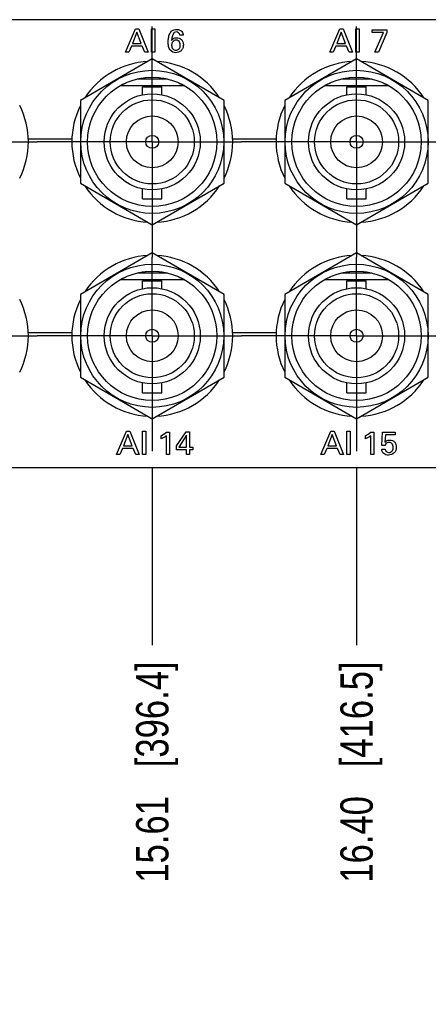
# Model space of a CAD drawing. Header units: inches. Extents: x 0 to 34, y 0 to 22.
# Tile 35 of 38: x 25.7 to 27.3, y 8.5 to 12.3. Entities that reach past the tile are written whole.
import ezdxf

# ---------------------------------------------------------------- set-up
doc = ezdxf.new("R2010")
doc.units = ezdxf.units.IN
doc.header["$LTSCALE"] = 1.87
doc.header["$MEASUREMENT"] = 0
doc.linetypes.add('CENTER', pattern=[0.6, 0.375, -0.075, 0.075, -0.075])
doc.layers.get('0').update_dxf_attribs({"linetype": 'CONTINUOUS'})
for name, color, linetype in [('02___PRT_ALL_AXES', 7, 'CONTINUOUS'), ('DATUMCURVES', 7, 'CONTINUOUS'), ('DEFAULT_1', 7, 'CENTER'), ('DIMENSIONS', 7, 'CONTINUOUS')]:
    doc.layers.add(name, color=color, linetype=linetype)
doc.styles.get("Standard").update_dxf_attribs({"font": 'txt', "width": 0.8})
doc.dimstyles.new('DIMSTYLE_2', dxfattribs={"dimtxt": 0.125, "dimasz": 0.18, "dimexe": 0.125, "dimexo": 0.0625, "dimgap": 0.09, "dimtad": 0, "dimtih": 1, "dimtoh": 1, "dimzin": 4, "dimdsep": 46, "dimtxsty": 'STANDARD', "dimblk": '_FILLED', "dimblk1": '_FILLED', "dimblk2": '_FILLED', "dimcen": 0.09, "dimadec": 0, "dimazin": 0, "dimtp": 0.001, "dimtm": 0.001, "dimtfac": 1, "dimtofl": 0, "dimtmove": 0, "dimatfit": 3, "dimldrblk": '_FILLED', "dimfxl": 1, "dimtolj": 1, "dimtzin": 4, "dimarcsym": 0})

# ---------------------------------------------------------------- blocks, each defined once
blk = doc.blocks.new('*D34')
at = {"layer": 'DIMENSIONS', "color": 2, "linetype": 'CONTINUOUS'}
blk.add_line((26.2073, 10.541), (26.2073, 9.8531), dxfattribs=at)
at = {"layer": 'DIMENSIONS', "color": 2, "linetype": 'CONTINUOUS', "insert": (26.1448, 9.7906), "char_height": 0.125, "width": 1.325, "attachment_point": 3, "rotation": 90, "line_spacing_factor": 0.9}
blk.add_mtext('15.61{\\Ftxt.shx;\\W1.000000;\\H0.125000; }[396.4]', dxfattribs=at)
blk = doc.blocks.new('_FILLED')
at = {"color": 0, "linetype": 'BYBLOCK'}
blk.add_solid([(0, 0), (-1, 0.174), (-1, -0.174)], dxfattribs=at)
blk = doc.blocks.new('*D35')
at = {"layer": 'DIMENSIONS', "color": 2, "linetype": 'CONTINUOUS'}
blk.add_line((26.9973, 10.541), (26.9973, 9.8531), dxfattribs=at)
at = {"layer": 'DIMENSIONS', "color": 2, "linetype": 'CONTINUOUS', "insert": (26.9348, 9.7906), "char_height": 0.125, "width": 1.325, "attachment_point": 3, "rotation": 90, "line_spacing_factor": 0.9}
blk.add_mtext('16.40{\\Ftxt.shx;\\W1.000000;\\H0.125000; }[416.5]', dxfattribs=at)
blk = doc.blocks.new('*D36')
at = {"layer": 'DIMENSIONS', "color": 2, "linetype": 'CONTINUOUS'}
blk.add_line((29.6012, 10.4781), (29.6012, 9.8531), dxfattribs=at)
at = {"layer": 'DIMENSIONS', "color": 2, "linetype": 'CONTINUOUS', "insert": (29.5387, 9.7906), "char_height": 0.125, "width": 1.325, "attachment_point": 3, "rotation": 90, "line_spacing_factor": 0.9}
blk.add_mtext('19.00{\\Ftxt.shx;\\W1.000000;\\H0.125000; }[482.6]', dxfattribs=at)

msp = doc.modelspace()

# ---------------------------------------------------------------- linework, layer by layer
at = {"color": 7, "linetype": 'CONTINUOUS'}
for p, q in [((29.6012, 12.2706), (10.6012, 12.2706)), ((26.2073, 12.1189), (25.9298, 11.9587)), ((26.4848, 11.9587), (26.2073, 12.1189)), ((26.9973, 12.1189), (26.7198, 11.9587)), ((27.2748, 11.9587), (26.9973, 12.1189)), ((26.1048, 12.0265), (26.1046, 12.0248)), ((26.1485, 12.0415), (26.266, 12.0415)), ((26.1573, 12.0419), (26.1561, 12.0431)), ((26.1803, 12.047), (26.1796, 12.0454)), ((26.2349, 12.0454), (26.2342, 12.047)), ((26.2584, 12.0431), (26.2573, 12.0419)), ((26.3099, 12.0248), (26.3097, 12.0265)), ((26.8948, 12.0265), (26.8946, 12.0248)), ((26.9385, 12.0415), (27.056, 12.0415)), ((26.9473, 12.0419), (26.9461, 12.0431)), ((26.9703, 12.047), (26.9696, 12.0454)), ((27.0249, 12.0454), (27.0242, 12.047)), ((27.0484, 12.0431), (27.0473, 12.0419)), ((27.0999, 12.0248), (27.0997, 12.0265)), ((26.0849, 12.0165), (26.3296, 12.0165)), ((26.1698, 12.0115), (26.2448, 12.0115)), ((26.1698, 11.9804), (26.1698, 12.0115)), ((26.2448, 11.9804), (26.2448, 12.0115)), ((26.8749, 12.0165), (27.1196, 12.0165)), ((26.9598, 12.0115), (27.0348, 12.0115)), ((26.9598, 11.9804), (26.9598, 12.0115)), ((27.0348, 11.9804), (27.0348, 12.0115)), ((25.9298, 11.9587), (25.9298, 11.6383)), ((26.4848, 11.6383), (26.4848, 11.9587)), ((26.7198, 11.9587), (26.7198, 11.6383)), ((27.2748, 11.6383), (27.2748, 11.9587)), ((25.9298, 11.6383), (26.2073, 11.478)), ((26.1698, 11.5785), (26.1698, 11.6165)), ((26.2073, 11.478), (26.4848, 11.6383)), ((26.2448, 11.5785), (26.2448, 11.6165)), ((26.7198, 11.6383), (26.9973, 11.478)), ((26.9598, 11.5785), (26.9598, 11.6165)), ((26.9973, 11.478), (27.2748, 11.6383)), ((27.0348, 11.5785), (27.0348, 11.6165)), ((26.1698, 11.5785), (26.2448, 11.5785)), ((26.9598, 11.5785), (27.0348, 11.5785)), ((26.2073, 11.3694), (25.9298, 11.2092)), ((26.4848, 11.2092), (26.2073, 11.3694)), ((26.9973, 11.3694), (26.7198, 11.2092)), ((27.2748, 11.2092), (26.9973, 11.3694)), ((26.0849, 11.267), (26.3296, 11.267)), ((26.1048, 11.277), (26.1046, 11.2753)), ((26.1485, 11.292), (26.266, 11.292)), ((26.1573, 11.2924), (26.1561, 11.2936)), ((26.1803, 11.2975), (26.1796, 11.2959)), ((26.2349, 11.2959), (26.2342, 11.2975)), ((26.2584, 11.2936), (26.2573, 11.2924)), ((26.3099, 11.2753), (26.3097, 11.277)), ((26.8749, 11.267), (27.1196, 11.267)), ((26.8948, 11.277), (26.8946, 11.2753)), ((26.9385, 11.292), (27.056, 11.292)), ((26.9473, 11.2924), (26.9461, 11.2936)), ((26.9703, 11.2975), (26.9696, 11.2959)), ((27.0249, 11.2959), (27.0242, 11.2975)), ((27.0484, 11.2936), (27.0473, 11.2924)), ((27.0999, 11.2753), (27.0997, 11.277)), ((26.1698, 11.262), (26.2448, 11.262)), ((26.1698, 11.2309), (26.1698, 11.262)), ((26.2448, 11.2309), (26.2448, 11.262)), ((26.9598, 11.262), (27.0348, 11.262)), ((26.9598, 11.2309), (26.9598, 11.262)), ((27.0348, 11.2309), (27.0348, 11.262)), ((25.9298, 11.2092), (25.9298, 10.8888)), ((26.4848, 10.8888), (26.4848, 11.2092)), ((26.7198, 11.2092), (26.7198, 10.8888)), ((27.2748, 10.8888), (27.2748, 11.2092)), ((25.9298, 10.8888), (26.2073, 10.7285)), ((26.2073, 10.7285), (26.4848, 10.8888)), ((26.7198, 10.8888), (26.9973, 10.7285)), ((26.9973, 10.7285), (27.2748, 10.8888)), ((26.1698, 10.829), (26.1698, 10.867)), ((26.2448, 10.829), (26.2448, 10.867)), ((26.9598, 10.829), (26.9598, 10.867)), ((27.0348, 10.829), (27.0348, 10.867)), ((26.1698, 10.829), (26.2448, 10.829)), ((26.9598, 10.829), (27.0348, 10.829)), ((10.6012, 10.5406), (29.6012, 10.5406))]:
    msp.add_line(p, q, dxfattribs=at)
for centre, radius in [((26.2073, 11.7985), 0.2765), ((26.9973, 11.7985), 0.2765), ((26.2073, 11.7985), 0.25), ((26.9973, 11.7985), 0.25), ((26.2073, 11.7985), 0.1857), ((26.2073, 11.7985), 0.1625), ((26.9973, 11.7985), 0.1857), ((26.9973, 11.7985), 0.1625), ((26.2073, 11.7985), 0.1), ((26.9973, 11.7985), 0.1), ((26.2073, 11.7985), 0.025), ((26.9973, 11.7985), 0.025), ((26.2073, 11.049), 0.2765), ((26.9973, 11.049), 0.2765), ((26.2073, 11.049), 0.25), ((26.9973, 11.049), 0.25), ((26.2073, 11.049), 0.1857), ((26.9973, 11.049), 0.1857), ((26.2073, 11.049), 0.1625), ((26.9973, 11.049), 0.1625), ((26.2073, 11.049), 0.1), ((26.9973, 11.049), 0.1), ((26.2073, 11.049), 0.025), ((26.9973, 11.049), 0.025)]:
    msp.add_circle(centre, radius, dxfattribs=at)
for centre, start, end in [((26.2073, 11.7985), 114.3924, 118.6855), ((26.2073, 11.7985), 96.3924, 101.6076), ((26.2073, 11.7985), 78.3924, 83.6076), ((26.2073, 11.7985), 61.3148, 65.6076), ((26.9973, 11.7985), 114.3924, 118.6855), ((26.9973, 11.7985), 96.3924, 101.6076), ((26.9973, 11.7985), 78.3924, 83.6076), ((26.9973, 11.7985), 61.3148, 65.6076), ((26.2073, 11.049), 114.3924, 118.6855), ((26.2073, 11.049), 96.3924, 101.6076), ((26.2073, 11.049), 78.3924, 83.6076), ((26.2073, 11.049), 61.3148, 65.6076), ((26.9973, 11.049), 114.3924, 118.6855), ((26.9973, 11.049), 96.3924, 101.6076), ((26.9973, 11.049), 78.3924, 83.6076), ((26.9973, 11.049), 61.3148, 65.6076)]:
    msp.add_arc(centre, 0.2485, start, end, dxfattribs=at)
at = {"layer": '02___PRT_ALL_AXES', "color": 7, "linetype": 'CONTINUOUS'}
for centre, start, end in [((26.2073, 11.7985), 93.1803, 146.8214), ((26.2073, 11.7985), 33.1786, 86.8197), ((26.9973, 11.7985), 93.1803, 146.8214), ((26.9973, 11.7985), 33.1786, 86.8197), ((25.4173, 11.7985), 333.1808, 26.8192), ((26.2073, 11.7985), 153.1808, 206.8192), ((26.2073, 11.7985), 333.1808, 26.8192), ((26.9973, 11.7985), 153.1808, 206.8192), ((26.2073, 11.7985), 213.1786, 266.8197), ((26.2073, 11.7985), 273.1803, 326.8214), ((26.9973, 11.7985), 213.1786, 266.8197), ((26.9973, 11.7985), 273.1803, 326.8214), ((26.2073, 11.049), 93.1803, 146.8214), ((26.2073, 11.049), 33.1786, 86.8197), ((26.9973, 11.049), 93.1803, 146.8214), ((26.9973, 11.049), 33.1786, 86.8197), ((25.4173, 11.049), 333.1808, 26.8192), ((26.2073, 11.049), 153.1808, 206.8192), ((26.2073, 11.049), 333.1808, 26.8192), ((26.9973, 11.049), 153.1808, 206.8192), ((26.2073, 11.049), 213.1786, 266.8197), ((26.2073, 11.049), 273.1803, 326.8214), ((26.9973, 11.049), 213.1786, 266.8197), ((26.9973, 11.049), 273.1803, 326.8214)]:
    msp.add_arc(centre, 0.311, start, end, dxfattribs=at)
at = {"layer": 'DATUMCURVES', "color": 40, "linetype": 'CONTINUOUS'}
for p, q in [((26.1042, 12.1449), (26.1422, 12.2352)), ((26.1483, 12.2228), (26.1308, 12.1786)), ((26.1422, 12.2352), (26.1555, 12.2352)), ((26.1649, 12.1786), (26.1483, 12.2228)), ((26.1555, 12.2352), (26.192, 12.1449)), ((26.2043, 12.2352), (26.2168, 12.2352)), ((26.2043, 12.1449), (26.2043, 12.2352)), ((26.2168, 12.2352), (26.2168, 12.1449)), ((26.8941, 12.1449), (26.9322, 12.2352)), ((26.9383, 12.2228), (26.9208, 12.1786)), ((26.9322, 12.2352), (26.9455, 12.2352)), ((26.9549, 12.1786), (26.9383, 12.2228)), ((26.9455, 12.2352), (26.982, 12.1449)), ((26.9943, 12.2352), (27.0068, 12.2352)), ((26.9943, 12.1449), (26.9943, 12.2352)), ((27.0068, 12.2352), (27.0068, 12.1449)), ((27.0571, 12.2314), (27.1142, 12.2314)), ((27.0571, 12.2211), (27.0571, 12.2314)), ((27.1016, 12.2211), (27.0571, 12.2211)), ((27.0684, 12.1449), (27.1016, 12.2211)), ((27.1142, 12.2209), (27.0825, 12.1449)), ((27.1142, 12.2314), (27.1142, 12.2209)), ((26.1308, 12.1786), (26.1649, 12.1786)), ((26.3265, 12.2109), (26.3136, 12.2109)), ((26.9208, 12.1786), (26.9549, 12.1786)), ((26.117, 12.1449), (26.1042, 12.1449)), ((26.1268, 12.1684), (26.117, 12.1449)), ((26.1686, 12.1684), (26.1268, 12.1684)), ((26.1784, 12.1449), (26.1686, 12.1684)), ((26.192, 12.1449), (26.1784, 12.1449)), ((26.2168, 12.1449), (26.2043, 12.1449)), ((26.907, 12.1449), (26.8941, 12.1449)), ((26.9168, 12.1684), (26.907, 12.1449)), ((26.9586, 12.1684), (26.9168, 12.1684)), ((26.9684, 12.1449), (26.9586, 12.1684)), ((26.982, 12.1449), (26.9684, 12.1449)), ((27.0068, 12.1449), (26.9943, 12.1449)), ((27.0825, 12.1449), (27.0684, 12.1449)), ((25.7283, 11.8099), (25.8963, 11.8099)), ((26.5183, 11.8099), (26.6863, 11.8099)), ((25.7283, 11.0622), (25.8963, 11.0622)), ((26.5183, 11.0622), (26.6863, 11.0622)), ((26.0694, 10.5899), (26.1074, 10.6802)), ((26.1135, 10.6678), (26.096, 10.6236)), ((26.1074, 10.6802), (26.1208, 10.6802)), ((26.1302, 10.6236), (26.1135, 10.6678)), ((26.1208, 10.6802), (26.1573, 10.5899)), ((26.1695, 10.6802), (26.182, 10.6802)), ((26.1695, 10.5899), (26.1695, 10.6802)), ((26.182, 10.6802), (26.182, 10.5899)), ((26.2418, 10.6503), (26.2418, 10.6628)), ((26.2619, 10.5899), (26.2619, 10.6628)), ((26.2627, 10.6764), (26.2739, 10.6764)), ((26.2739, 10.6764), (26.2739, 10.5899)), ((26.301, 10.6236), (26.3385, 10.6775)), ((26.3404, 10.6644), (26.3105, 10.6188)), ((26.3385, 10.6775), (26.352, 10.6775)), ((26.3404, 10.6188), (26.3404, 10.6644)), ((26.352, 10.6775), (26.352, 10.6188)), ((26.8594, 10.5899), (26.8974, 10.6802)), ((26.9035, 10.6678), (26.886, 10.6236)), ((26.8974, 10.6802), (26.9108, 10.6802)), ((26.9202, 10.6236), (26.9035, 10.6678)), ((26.9108, 10.6802), (26.9473, 10.5899)), ((26.9595, 10.6802), (26.972, 10.6802)), ((26.9595, 10.5899), (26.9595, 10.6802)), ((26.972, 10.6802), (26.972, 10.5899)), ((27.0317, 10.6503), (27.0317, 10.6628)), ((27.0519, 10.5899), (27.0519, 10.6628)), ((27.0527, 10.6764), (27.0639, 10.6764)), ((27.0639, 10.6764), (27.0639, 10.5899)), ((27.0956, 10.6249), (27.0979, 10.6764)), ((27.0979, 10.6764), (27.1465, 10.6764)), ((27.1086, 10.6663), (27.107, 10.6383)), ((27.1465, 10.6663), (27.1086, 10.6663)), ((27.1465, 10.6764), (27.1465, 10.6663)), ((26.096, 10.6236), (26.1302, 10.6236)), ((26.301, 10.6087), (26.301, 10.6236)), ((26.3105, 10.6188), (26.3404, 10.6188)), ((26.352, 10.6188), (26.3646, 10.6188)), ((26.3646, 10.6188), (26.3646, 10.6087)), ((26.886, 10.6236), (26.9202, 10.6236)), ((27.107, 10.6249), (27.0956, 10.6249)), ((26.0823, 10.5899), (26.0694, 10.5899)), ((26.092, 10.6134), (26.0823, 10.5899)), ((26.1339, 10.6134), (26.092, 10.6134)), ((26.1436, 10.5899), (26.1339, 10.6134)), ((26.1573, 10.5899), (26.1436, 10.5899)), ((26.182, 10.5899), (26.1695, 10.5899)), ((26.2739, 10.5899), (26.2619, 10.5899)), ((26.34, 10.6087), (26.301, 10.6087)), ((26.34, 10.5899), (26.34, 10.6087)), ((26.352, 10.5899), (26.34, 10.5899)), ((26.3646, 10.6087), (26.352, 10.6087)), ((26.352, 10.6087), (26.352, 10.5899)), ((26.8723, 10.5899), (26.8594, 10.5899)), ((26.882, 10.6134), (26.8723, 10.5899)), ((26.9239, 10.6134), (26.882, 10.6134)), ((26.9336, 10.5899), (26.9239, 10.6134)), ((26.9473, 10.5899), (26.9336, 10.5899)), ((26.972, 10.5899), (26.9595, 10.5899)), ((27.0639, 10.5899), (27.0519, 10.5899)), ((27.0945, 10.6104), (27.1075, 10.6104))]:
    msp.add_line(p, q, dxfattribs=at)
for points, knots in [([(26.3223, 12.155), (26.3212, 12.1534), (26.3152, 12.1464), (26.2979, 12.1401), (26.2761, 12.1488), (26.2699, 12.1677), (26.2687, 12.1838), (26.2698, 12.2003), (26.2731, 12.2133), (26.2773, 12.2206), (26.279, 12.2227)], [0, 0, 0, 0, 0.046426, 0.220477, 0.408673, 0.540007, 0.676719, 0.802906, 0.936529, 1, 1, 1, 1]), ([(26.279, 12.2227), (26.2806, 12.2248), (26.2865, 12.2308), (26.298, 12.2338), (26.3083, 12.2327), (26.3156, 12.2302), (26.3223, 12.2255), (26.3261, 12.2181), (26.3264, 12.2131), (26.3265, 12.2109)], [0, 0, 0, 0, 0.124817, 0.398964, 0.520484, 0.61963, 0.762466, 0.898696, 1, 1, 1, 1]), ([(26.3136, 12.2109), (26.3135, 12.2171), (26.2911, 12.2359), (26.282, 12.203), (26.2814, 12.1901)], [0, 0, 0, 0, 0.321483, 1, 1, 1, 1]), ([(26.2814, 12.1901), (26.2832, 12.1927), (26.2883, 12.1991), (26.3002, 12.2019), (26.3116, 12.2), (26.3205, 12.1945), (26.3265, 12.1851), (26.3283, 12.1729), (26.3266, 12.1623), (26.3234, 12.1566), (26.3223, 12.155)], [0, 0, 0, 0, 0.110447, 0.277848, 0.396813, 0.511521, 0.632541, 0.775781, 0.932803, 1, 1, 1, 1]), ([(26.3156, 12.1722), (26.3156, 12.1729), (26.3156, 12.1732), (26.3155, 12.1753), (26.315, 12.1787), (26.3134, 12.1843), (26.3089, 12.1898), (26.3003, 12.1921), (26.2914, 12.1902), (26.2846, 12.1845), (26.2825, 12.1774), (26.2823, 12.1729)], [0, 0, 0, 0, 0.035017, 0.070034, 0.140069, 0.280138, 0.420207, 0.560276, 0.673538, 0.7868, 1, 1, 1, 1]), ([(26.2823, 12.1729), (26.2823, 12.1726), (26.2821, 12.1669), (26.2849, 12.1591), (26.292, 12.1535), (26.3001, 12.1518), (26.309, 12.1545), (26.3138, 12.1619), (26.3153, 12.1668), (26.3156, 12.1711), (26.3156, 12.1722)], [0, 0, 0, 0, 0.014093, 0.287111, 0.423619, 0.560128, 0.780064, 0.890032, 0.945016, 1, 1, 1, 1]), ([(27.107, 10.6383), (27.1089, 10.6402), (27.1141, 10.6447), (27.125, 10.6471), (27.1366, 10.645), (27.1481, 10.6358), (27.1535, 10.6171), (27.1481, 10.6019), (27.1427, 10.5965)], [0, 0, 0, 0, 0.093559, 0.236853, 0.37192, 0.491174, 0.733687, 1, 1, 1, 1]), ([(27.139, 10.6181), (27.139, 10.6229), (27.1367, 10.633), (27.1228, 10.6383), (27.111, 10.6341), (27.1078, 10.6276), (27.107, 10.6249)], [0, 0, 0, 0, 0.299882, 0.568299, 0.827609, 1, 1, 1, 1]), ([(27.1075, 10.6104), (27.1077, 10.6041), (27.1214, 10.5938), (27.1374, 10.6039), (27.139, 10.6139), (27.139, 10.6181)], [0, 0, 0, 0, 0.397431, 0.739207, 1, 1, 1, 1]), ([(27.1427, 10.5965), (27.1371, 10.5908), (27.1221, 10.5858), (27.1006, 10.5911), (27.0948, 10.6043), (27.0945, 10.6104)], [0, 0, 0, 0, 0.392344, 0.698256, 1, 1, 1, 1])]:
    msp.add_open_spline(points, degree=3, knots=knots, dxfattribs=at)
for points in [[(26.2418, 10.6628), (26.2491, 10.6667), (26.2564, 10.671), (26.2627, 10.6764)], [(26.2619, 10.6628), (26.2558, 10.6577), (26.2489, 10.6537), (26.2418, 10.6503)], [(27.0317, 10.6628), (27.0391, 10.6667), (27.0464, 10.671), (27.0527, 10.6764)], [(27.0519, 10.6628), (27.0458, 10.6577), (27.0389, 10.6537), (27.0317, 10.6503)]]:
    msp.add_open_spline(points, degree=3, dxfattribs=at)
at = {"layer": 'DEFAULT_1', "color": 7, "linetype": 'CENTER'}
for p, q in [((26.2073, 11.7985), (26.2073, 12.2439)), ((26.9973, 11.7985), (26.9973, 12.2439)), ((25.4173, 11.7985), (25.7618, 11.7985)), ((26.2073, 11.7985), (25.7618, 11.7985)), ((26.2073, 11.7985), (26.5518, 11.7985)), ((26.2073, 11.7985), (26.2073, 11.353)), ((26.9973, 11.7985), (26.5518, 11.7985)), ((26.9973, 11.7985), (27.4427, 11.7985)), ((26.9973, 11.7985), (26.9973, 11.353)), ((26.2073, 11.049), (26.2073, 11.353)), ((26.9973, 11.049), (26.9973, 11.353)), ((25.4173, 11.049), (25.7618, 11.049)), ((26.2073, 11.049), (25.7618, 11.049)), ((26.2073, 11.049), (26.5518, 11.049)), ((26.2073, 11.049), (26.2073, 10.6035)), ((26.9973, 11.049), (26.5518, 11.049)), ((26.9973, 11.049), (27.4427, 11.049)), ((26.9973, 11.049), (26.9973, 10.6035))]:
    msp.add_line(p, q, dxfattribs=at)

# ---------------------------------------------------------------- dimensions: what is measured, and where the dimension line sits
at = {"layer": 'DIMENSIONS', "color": 2, "linetype": 'CONTINUOUS'}
for feature_location, offset, origin, picture, middle in [((26.2073, 10.541), (0, -0.688), (10.6012, 10.6035), '*D34', (26.2073, 9.1281)), ((26.9973, 10.541), (0, -0.688), (10.6012, 10.6035), '*D35', (26.9973, 9.1281)), ((29.6012, 10.4781), (0, -0.625), (10.6012, 10.5406), '*D36', (29.6012, 9.1281))]:
    dim = msp.add_ordinate_dim(feature_location=feature_location, offset=offset, dtype=1, origin=origin, dimstyle='DIMSTYLE_2', override={"dimtad": 1, "dimtih": 0, "dimtoh": 0}, dxfattribs=at)
    dim.commit()
    dim.dimension.update_dxf_attribs({"geometry": picture, "text_midpoint": middle})

doc.saveas('drawing.dxf')
